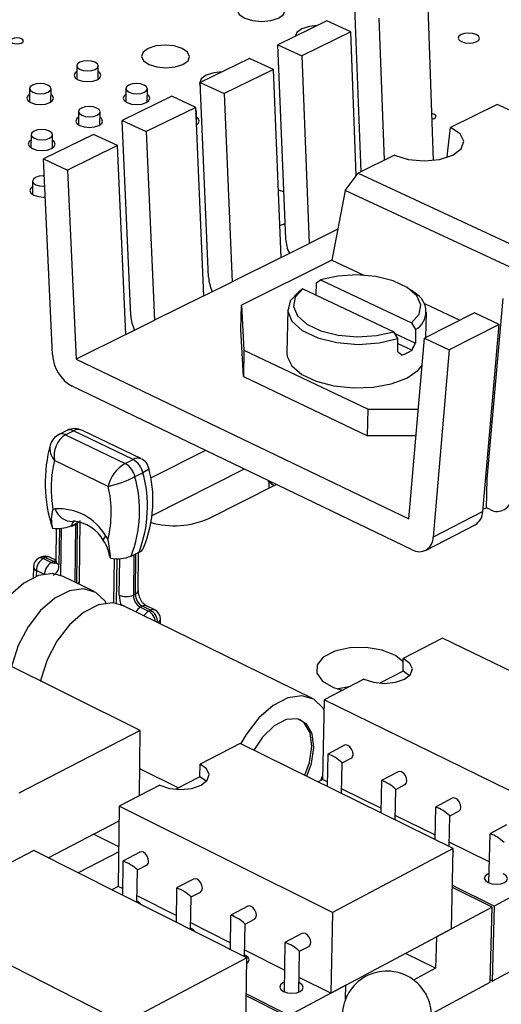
# Model space of a CAD drawing. Extents: x 67 to 205, y 67 to 144.
# Tile 11 of 14: x 143 to 157, y 97 to 127. Entities that reach past the tile are written whole.
import ezdxf

# ---------------------------------------------------------------- set-up
doc = ezdxf.new("R2010")
doc.units = 0
doc.layers.get('0').update_dxf_attribs({"linetype": 'CONTINUOUS'})

msp = doc.modelspace()

# ---------------------------------------------------------------- linework, layer by layer
at = {"color": 7, "linetype": 'CONTINUOUS'}
for p, q in [((155.157, 127.389), (155.336, 122.423)), ((153.176, 122.086), (152.988, 127.009)), ((152.147, 126.6), (150.684, 125.888)), ((152.865, 126.271), (152.147, 126.6)), ((153.705, 126.681), (153.865, 122.427)), ((152.865, 126.271), (151.402, 125.557)), ((153.029, 121.967), (152.865, 126.271)), ((150.684, 125.888), (151.402, 125.557)), ((150.919, 120.075), (150.684, 125.888)), ((149.837, 125.476), (148.364, 124.758)), ((150.555, 125.144), (149.837, 125.476)), ((151.402, 125.557), (151.625, 119.94)), ((144.672, 125.258), (144.667, 124.862)), ((145.307, 124.855), (145.312, 125.251)), ((150.555, 125.144), (149.081, 124.425)), ((150.782, 119.521), (150.555, 125.144)), ((148.364, 124.758), (149.081, 124.425)), ((148.611, 118.93), (148.364, 124.758)), ((143.256, 124.574), (143.252, 124.177)), ((143.894, 124.171), (143.898, 124.567)), ((146.138, 124.575), (146.133, 124.178)), ((146.775, 124.17), (146.78, 124.566)), ((149.081, 124.425), (149.317, 118.792)), ((147.51, 124.343), (146.025, 123.62)), ((148.228, 124.009), (147.51, 124.343)), ((144.723, 123.888), (144.718, 123.49)), ((145.362, 123.482), (145.366, 123.88)), ((148.228, 124.009), (146.743, 123.284)), ((148.468, 118.37), (148.228, 124.009)), ((148.249, 123.508), (148.255, 123.879)), ((157.247, 124.101), (155.854, 123.411)), ((163.371, 121.29), (157.247, 124.101)), ((146.286, 117.775), (146.025, 123.62)), ((146.025, 123.62), (146.743, 123.284)), ((146.743, 123.284), (146.991, 117.636)), ((143.302, 123.197), (143.298, 122.798)), ((145.165, 123.201), (143.669, 122.473)), ((143.942, 122.792), (143.946, 123.191)), ((145.883, 122.865), (145.165, 123.201)), ((145.883, 122.865), (144.387, 122.135)), ((146.136, 117.211), (145.883, 122.865)), ((143.944, 116.613), (143.669, 122.473)), ((143.669, 122.473), (144.387, 122.135)), ((154.174, 122.58), (153.084, 122.04)), ((144.387, 122.135), (144.649, 116.471)), ((143.347, 121.808), (143.343, 121.407)), ((152.7, 121.525), (153.084, 122.04)), ((153.084, 122.04), (159.229, 119.183)), ((150.862, 121.479), (150.701, 121.536)), ((152.7, 121.525), (152.303, 119.434)), ((158.489, 118.826), (152.7, 121.525)), ((150.744, 120.479), (150.9, 120.535)), ((152.48, 120.365), (151.625, 119.94)), ((150.782, 119.521), (151.625, 119.94)), ((150.782, 119.521), (149.317, 118.792)), ((152.303, 119.434), (149.597, 118.085)), ((152.303, 119.434), (153.257, 118.987)), ((151.837, 118.757), (151.963, 118.844)), ((151.963, 118.844), (154.687, 117.561)), ((148.468, 118.37), (149.317, 118.792)), ((151.433, 118.579), (151.308, 118.492)), ((151.433, 118.579), (154.158, 117.294)), ((151.83, 118.392), (151.837, 118.757)), ((154.794, 118.446), (154.658, 118.549)), ((148.468, 118.37), (146.991, 117.636)), ((156.949, 112.894), (157.424, 118.289)), ((149.581, 117.359), (149.597, 118.085)), ((149.597, 118.085), (149.668, 116.744)), ((150.98, 117.963), (150.956, 116.66)), ((155.068, 118.136), (156.131, 117.637)), ((146.136, 117.211), (146.991, 117.636)), ((156.565, 117.855), (155.07, 117.101)), ((155.112, 117.122), (155.129, 117.88)), ((157.308, 117.507), (156.565, 117.855)), ((149.655, 115.95), (149.581, 117.359)), ((154.687, 117.561), (154.808, 117.357)), ((154.808, 117.357), (154.799, 116.956)), ((157.308, 117.507), (155.814, 116.751)), ((156.816, 111.911), (157.308, 117.507)), ((146.136, 117.211), (144.649, 116.471)), ((154.279, 117.091), (154.158, 117.294)), ((154.188, 117.244), (154.799, 116.956)), ((154.27, 116.689), (154.279, 117.091)), ((154.608, 111.692), (155.07, 117.101)), ((155.07, 117.101), (155.814, 116.751)), ((157.273, 117.101), (157.318, 117.08)), ((154.276, 116.945), (154.7, 116.745)), ((155.814, 116.751), (155.33, 111.146)), ((144.649, 116.471), (154.608, 111.692)), ((149.668, 116.744), (149.655, 115.95)), ((149.668, 116.744), (153.383, 114.977)), ((146.57, 105.357), (125.136, 115.98)), ((149.655, 115.95), (153.366, 114.18)), ((154.703, 110.764), (144.528, 115.66)), ((157.129, 115.471), (157.178, 115.496)), ((153.366, 114.18), (153.383, 114.977)), ((153.383, 114.977), (154.889, 114.977)), ((157.05, 114.575), (157.099, 114.6)), ((144.374, 114.34), (144.138, 114.221)), ((144.333, 114.211), (144.569, 114.33)), ((144.333, 114.211), (146.119, 113.347)), ((146.356, 113.466), (144.569, 114.33)), ((146.589, 113.494), (144.842, 114.338)), ((154.821, 114.18), (153.366, 114.18)), ((148.522, 113.738), (146.874, 112.907)), ((145.608, 112.662), (144.003, 113.44)), ((146.119, 113.347), (146.356, 113.466)), ((146.408, 112.954), (146.644, 113.073)), ((149.681, 113.18), (146.915, 111.779)), ((148.621, 111.701), (150.632, 112.723)), ((150.382, 112.843), (150.563, 112.688)), ((150.418, 112.809), (150.414, 112.612)), ((156.949, 112.894), (156.9, 112.869)), ((156.928, 112.023), (156.949, 112.894)), ((156.816, 111.911), (155.33, 111.146)), ((156.928, 112.023), (156.821, 111.968)), ((157.042, 111.968), (156.928, 112.023)), ((144.507, 111.486), (144.478, 111.473)), ((144.507, 111.486), (144.743, 111.606)), ((144.69, 111.543), (144.631, 111.514)), ((144.752, 109.841), (144.774, 111.644)), ((155.104, 110.746), (156.589, 111.512)), ((144.056, 111.406), (144.045, 110.436)), ((146.295, 110.577), (146.531, 110.697)), ((146.504, 109.537), (146.52, 110.691)), ((143.591, 110.54), (143.532, 110.511)), ((143.728, 110.533), (143.669, 110.503)), ((143.669, 110.503), (143.913, 110.384)), ((143.971, 110.414), (143.728, 110.533)), ((144.045, 110.449), (143.855, 110.542)), ((143.913, 110.384), (143.971, 110.414)), ((145.783, 110.501), (145.766, 109.173)), ((143.37, 110.249), (143.366, 109.928)), ((145.187, 109.516), (144.265, 109.968)), ((146.362, 109.406), (146.421, 109.436)), ((151.717, 106.315), (146.05, 109.093)), ((147.006, 108.962), (146.76, 109.082)), ((146.633, 109.073), (146.574, 109.043)), ((146.574, 109.043), (146.819, 108.922)), ((146.878, 108.952), (146.633, 109.073)), ((146.819, 108.922), (146.878, 108.952)), ((147.17, 108.544), (147.173, 108.69)), ((155.616, 108.117), (154.438, 107.505)), ((161.985, 105.032), (155.616, 108.117)), ((154.43, 107.132), (154.438, 107.505)), ((154.43, 107.132), (153.732, 106.769)), ((154.618, 107.001), (154.43, 107.132)), ((153.256, 106.89), (152.069, 106.273)), ((152.069, 106.273), (152.022, 103.885)), ((158.44, 103.151), (152.069, 106.273)), ((146.57, 105.357), (142.939, 103.48)), ((146.543, 103.4), (146.57, 105.357)), ((149.561, 104.969), (148.36, 104.345)), ((155.934, 101.822), (149.561, 104.969)), ((152.677, 104.91), (152.178, 104.649)), ((152.176, 104.647), (152.157, 103.687)), ((152.587, 103.475), (152.605, 104.384)), ((152.605, 104.383), (152.878, 104.526)), ((147.706, 103.632), (146.554, 104.205)), ((148.354, 103.969), (148.36, 104.345)), ((154.284, 104.119), (153.786, 103.857)), ((148.354, 103.969), (147.632, 103.594)), ((148.539, 103.837), (148.354, 103.969)), ((152.022, 103.885), (151.893, 103.817)), ((152.16, 103.817), (152.022, 103.885)), ((153.784, 103.855), (153.763, 102.894)), ((147.153, 103.718), (145.942, 103.088)), ((153.766, 103.024), (152.589, 103.605)), ((154.193, 102.681), (154.213, 103.592)), ((154.213, 103.591), (154.486, 103.734)), ((155.899, 103.324), (155.401, 103.061)), ((145.942, 103.088), (145.91, 100.684)), ((152.317, 99.903), (145.942, 103.088)), ((155.4, 103.059), (155.377, 102.097)), ((155.83, 102.795), (156.103, 102.939)), ((143.81, 101.544), (145.937, 102.651)), ((155.38, 102.227), (154.196, 102.811)), ((155.808, 101.884), (155.83, 102.796)), ((157.523, 102.526), (157.025, 102.262)), ((145.926, 101.871), (145.169, 102.251)), ((157.003, 101.426), (155.811, 102.014)), ((157.024, 102.259), (156.987, 100.794)), ((143.384, 101.758), (142.158, 101.121)), ((149.76, 98.547), (143.384, 101.758)), ((145.924, 101.719), (144.715, 101.088)), ((146.557, 101.711), (146.048, 101.446)), ((155.934, 101.822), (152.317, 99.903)), ((155.876, 99.412), (155.934, 101.822)), ((146.047, 101.444), (146.034, 100.424)), ((146.468, 100.205), (146.482, 101.179)), ((146.482, 101.178), (146.76, 101.324)), ((148.165, 100.905), (147.657, 100.638)), ((158.82, 100.985), (157.158, 100.097)), ((145.91, 100.684), (145.717, 100.583)), ((146.036, 100.621), (145.91, 100.684)), ((147.656, 100.636), (147.64, 99.614)), ((157.099, 100.065), (155.906, 100.656)), ((157.158, 100.097), (155.907, 100.717)), ((147.643, 99.812), (146.471, 100.402)), ((148.076, 99.395), (148.091, 100.371)), ((148.091, 100.37), (148.37, 100.517)), ((157.102, 97.851), (161.563, 100.252)), ((149.782, 100.094), (149.274, 99.826)), ((157.099, 100.065), (155.427, 99.172)), ((157.042, 97.82), (157.099, 100.065)), ((157.158, 100.097), (157.102, 97.851)), ((146.07, 96.589), (139.692, 99.839)), ((149.272, 99.824), (149.255, 98.801)), ((149.708, 99.558), (149.987, 99.705)), ((152.317, 99.903), (152.268, 97.484)), ((149.259, 98.999), (148.079, 99.593)), ((149.691, 98.581), (149.708, 99.559)), ((152.268, 97.484), (155.876, 99.412)), ((151.406, 99.28), (150.898, 99.01)), ((155.427, 99.172), (155.405, 98.233)), ((150.882, 98.182), (149.695, 98.779)), ((150.897, 99.008), (150.87, 97.529)), ((151.334, 98.742), (151.613, 98.89)), ((149.76, 98.547), (146.07, 96.589)), ((149.718, 96.121), (149.76, 98.547)), ((151.31, 97.519), (151.334, 98.743)), ((155.405, 98.233), (154.509, 98.681)), ((155.405, 98.233), (154.747, 97.881)), ((152.268, 97.484), (151.319, 97.962)), ((157.102, 97.851), (157.044, 97.88)), ((152.722, 97.726), (151.026, 96.82)), ((152.713, 97.313), (152.722, 97.726)), ((155.279, 96.871), (157.042, 97.82)), ((150.965, 96.787), (149.74, 97.407)), ((151.026, 96.82), (149.741, 97.469))]:
    msp.add_line(p, q, dxfattribs=at)
at = {"color": 8, "linetype": 'CONTINUOUS'}
for p, q in [((144.631, 111.514), (144.611, 109.799)), ((144.669, 109.77), (144.69, 111.543)), ((144.148, 111.403), (144.136, 110.328)), ((144.194, 109.999), (144.21, 111.411)), ((146.379, 110.619), (146.362, 109.406)), ((146.421, 109.436), (146.438, 110.649)), ((145.863, 110.499), (145.845, 109.161)), ((145.941, 109.406), (145.955, 110.497)), ((143.46, 110.142), (143.458, 109.966)), ((143.683, 110.032), (143.46, 110.142)), ((147.09, 108.589), (147.085, 108.586)), ((147.09, 108.584), (147.09, 108.589))]:
    msp.add_line(p, q, dxfattribs=at)
at = {"color": 7, "linetype": 'CONTINUOUS'}
for points in [[(150.706, 126.682), (150.855, 126.792), (150.901, 126.921), (150.839, 127.05), (150.678, 127.16), (150.442, 127.233), (150.167, 127.258), (149.895, 127.233), (149.667, 127.16), (149.518, 127.05), (149.47, 126.921), (149.532, 126.792), (149.693, 126.682), (149.929, 126.609), (150.205, 126.583), (150.478, 126.609), (150.706, 126.682)], [(151.863, 126.462), (151.628, 126.437), (151.4, 126.363), (151.251, 126.253), (151.204, 126.136)], [(156.634, 125.979), (156.699, 126.028), (156.719, 126.086), (156.69, 126.144), (156.617, 126.193), (156.511, 126.225), (156.388, 126.237), (156.267, 126.225), (156.166, 126.193), (156.101, 126.144), (156.081, 126.086), (156.11, 126.028), (156.183, 125.979), (156.289, 125.947), (156.412, 125.935), (156.533, 125.947), (156.634, 125.979)], [(156.634, 125.979), (156.699, 126.028), (156.719, 126.086), (156.69, 126.144), (156.617, 126.193), (156.511, 126.225), (156.388, 126.237), (156.267, 126.225), (156.166, 126.193), (156.101, 126.144), (156.081, 126.086), (156.11, 126.028), (156.183, 125.979), (156.289, 125.947), (156.412, 125.935), (156.533, 125.947), (156.634, 125.979)], [(143.018, 125.938), (143.059, 125.968), (143.073, 126.003), (143.057, 126.038), (143.014, 126.068), (142.951, 126.088), (142.876, 126.095), (142.802, 126.088), (142.74, 126.068), (142.699, 126.038), (142.685, 126.003), (142.701, 125.968), (142.744, 125.938), (142.808, 125.919), (142.882, 125.912), (142.956, 125.919), (143.018, 125.938)], [(147.847, 125.295), (147.998, 125.405), (148.046, 125.536), (147.985, 125.666), (147.824, 125.776), (147.587, 125.85), (147.311, 125.876), (147.038, 125.85), (146.808, 125.776), (146.657, 125.666), (146.608, 125.536), (146.669, 125.405), (146.83, 125.295), (147.067, 125.221), (147.343, 125.195), (147.617, 125.221), (147.847, 125.295)], [(145.222, 125.147), (145.29, 125.196), (145.312, 125.254), (145.285, 125.312), (145.214, 125.362), (145.109, 125.395), (144.986, 125.406), (144.864, 125.395), (144.761, 125.362), (144.694, 125.312), (144.672, 125.254), (144.698, 125.196), (144.769, 125.147), (144.875, 125.114), (144.998, 125.102), (145.12, 125.114), (145.222, 125.147)], [(144.67, 125.09), (144.616, 125.045), (144.588, 124.972), (144.621, 124.9), (144.711, 124.838), (144.842, 124.797), (144.996, 124.782), (145.148, 124.797), (145.277, 124.838)], [(145.277, 124.838), (145.361, 124.9), (145.388, 124.972), (145.355, 125.045), (145.31, 125.083)], [(149.008, 125.072), (148.772, 125.047), (148.542, 124.972), (148.391, 124.861), (148.343, 124.73), (148.368, 124.648)], [(143.808, 124.463), (143.876, 124.512), (143.898, 124.571), (143.872, 124.629), (143.801, 124.679), (143.695, 124.712), (143.572, 124.723), (143.45, 124.712), (143.347, 124.679), (143.279, 124.629), (143.256, 124.571), (143.283, 124.512), (143.354, 124.463), (143.459, 124.43), (143.583, 124.418), (143.705, 124.43), (143.808, 124.463)], [(146.691, 124.463), (146.758, 124.512), (146.78, 124.571), (146.753, 124.629), (146.681, 124.679), (146.576, 124.712), (146.452, 124.723), (146.33, 124.712), (146.228, 124.679), (146.16, 124.629), (146.138, 124.571), (146.165, 124.512), (146.237, 124.463), (146.342, 124.43), (146.466, 124.418), (146.588, 124.43), (146.691, 124.463)], [(143.255, 124.406), (143.202, 124.361), (143.173, 124.288), (143.206, 124.215), (143.295, 124.153), (143.427, 124.112), (143.581, 124.097), (143.734, 124.112), (143.863, 124.153)], [(143.863, 124.153), (143.947, 124.215), (143.975, 124.288), (143.942, 124.361), (143.896, 124.399)], [(146.136, 124.407), (146.082, 124.361), (146.054, 124.288), (146.088, 124.215), (146.177, 124.153), (146.309, 124.112), (146.464, 124.097), (146.616, 124.112), (146.745, 124.153)], [(146.745, 124.153), (146.829, 124.215), (146.856, 124.288), (146.822, 124.361), (146.778, 124.399)], [(145.277, 123.776), (145.344, 123.825), (145.366, 123.884), (145.34, 123.943), (145.268, 123.992), (145.162, 124.026), (145.039, 124.037), (144.916, 124.026), (144.813, 123.992), (144.745, 123.943), (144.723, 123.884), (144.75, 123.825), (144.821, 123.776), (144.927, 123.742), (145.051, 123.731), (145.173, 123.742), (145.277, 123.776)], [(148.235, 123.828), (148.255, 123.884), (148.231, 123.939)], [(155.365, 123.679), (155.405, 123.709), (155.418, 123.745), (155.4, 123.78), (155.356, 123.811), (155.291, 123.831), (155.285, 123.832)], [(144.721, 123.72), (144.667, 123.675), (144.639, 123.601), (144.673, 123.528), (144.762, 123.466), (144.894, 123.424), (145.049, 123.409), (145.202, 123.424), (145.331, 123.466)], [(145.331, 123.466), (145.416, 123.528), (145.443, 123.601), (145.41, 123.675), (145.364, 123.712)], [(148.249, 123.481), (148.304, 123.528), (148.331, 123.601), (148.297, 123.675), (148.252, 123.711)], [(155.292, 123.657), (155.303, 123.659), (155.365, 123.679)], [(143.856, 123.085), (143.924, 123.135), (143.946, 123.194), (143.92, 123.253), (143.848, 123.303), (143.743, 123.336), (143.619, 123.348), (143.496, 123.336), (143.392, 123.303), (143.324, 123.253), (143.302, 123.194), (143.328, 123.135), (143.4, 123.085), (143.505, 123.052), (143.629, 123.04), (143.752, 123.052), (143.856, 123.085)], [(154.174, 122.58), (154.583, 122.452), (155.058, 122.407), (155.526, 122.452), (155.916, 122.58), (156.169, 122.771), (156.245, 122.996), (156.135, 123.221), (155.854, 123.411)], [(155.748, 122.521), (155.772, 122.716), (155.854, 123.411)], [(143.3, 123.03), (143.246, 122.985), (143.218, 122.911), (143.251, 122.837), (143.341, 122.775), (143.473, 122.733), (143.628, 122.718), (143.781, 122.733), (143.911, 122.775)], [(143.911, 122.775), (143.996, 122.837), (144.024, 122.911), (143.991, 122.985), (143.945, 123.023)], [(143.693, 121.96), (143.666, 121.96), (143.542, 121.948), (143.438, 121.915), (143.37, 121.864), (143.347, 121.805), (143.374, 121.745), (143.446, 121.695), (143.552, 121.661), (143.676, 121.649), (143.707, 121.65)], [(143.345, 121.64), (143.292, 121.595), (143.263, 121.521), (143.297, 121.446), (143.386, 121.383), (143.519, 121.341), (143.675, 121.326), (143.729, 121.328)], [(154.687, 117.561), (154.91, 117.817), (154.963, 118.095), (154.842, 118.371), (154.558, 118.619), (154.137, 118.816), (153.618, 118.945), (153.048, 118.995), (152.479, 118.96), (151.963, 118.844)], [(151.433, 118.579), (151.208, 118.325), (151.152, 118.047), (151.27, 117.771), (151.552, 117.521), (151.973, 117.322), (152.494, 117.191), (153.067, 117.142), (153.64, 117.177), (154.158, 117.294)], [(151.308, 118.492), (151.051, 118.215), (150.982, 117.909), (151.108, 117.605), (151.416, 117.33), (151.879, 117.11), (152.453, 116.968), (153.084, 116.915), (153.713, 116.957), (154.279, 117.091)], [(150.956, 116.66), (150.966, 116.551), (151.108, 116.269), (151.405, 116.016), (151.835, 115.811), (152.362, 115.673), (152.944, 115.611), (153.533, 115.632), (154.08, 115.733), (154.541, 115.906)], [(154.541, 115.906), (154.879, 116.138), (155, 116.279)], [(144.571, 111.619), (144.565, 111.618), (144.552, 111.615)], [(145.68, 110.513), (145.666, 110.537), (145.658, 110.592)], [(144.045, 110.436), (144.039, 110.382), (144.032, 110.363), (144.033, 110.364)], [(144.265, 109.968), (143.948, 110.051), (143.528, 109.991), (143.088, 109.768), (142.663, 109.399), (142.289, 108.914), (141.995, 108.353), (141.807, 107.761), (141.799, 107.721)], [(145.546, 109.181), (145.518, 109.222), (145.237, 109.49), (144.871, 109.599), (144.451, 109.539), (144.01, 109.315), (143.585, 108.945), (143.211, 108.459), (142.917, 107.897), (142.729, 107.304), (142.72, 107.265)], [(146.05, 109.093), (145.734, 109.175), (145.314, 109.115), (144.874, 108.89), (144.449, 108.52), (144.074, 108.033), (143.78, 107.47), (143.591, 106.877), (143.579, 106.822)], [(154.436, 107.412), (154.202, 107.603), (153.808, 107.763), (153.332, 107.842), (152.836, 107.83), (152.387, 107.73), (152.045, 107.553), (151.857, 107.324), (151.849, 107.073), (152.021, 106.835), (152.352, 106.642), (152.614, 106.557)], [(153.256, 106.89), (153.543, 106.796), (153.876, 106.763), (154.205, 106.796), (154.479, 106.89), (154.657, 107.032), (154.712, 107.198), (154.635, 107.364), (154.438, 107.505)], [(152.817, 106.662), (152.812, 106.661), (152.503, 106.603)], [(152.063, 105.993), (152.045, 106.022), (151.766, 106.289), (151.402, 106.396), (150.984, 106.333), (150.543, 106.104), (150.118, 105.729), (149.741, 105.237), (149.581, 104.96)], [(151.557, 103.984), (151.694, 104.364), (151.765, 104.842), (151.712, 105.254), (151.539, 105.552), (151.269, 105.699), (150.932, 105.678), (150.571, 105.49), (150.228, 105.158), (149.97, 104.768)], [(151.494, 104.014), (151.632, 104.395), (151.703, 104.872), (151.649, 105.285), (151.476, 105.583), (151.332, 105.687)], [(152.935, 104.64), (152.924, 104.717), (152.891, 104.795), (152.841, 104.86), (152.781, 104.904), (152.72, 104.92), (152.677, 104.91)], [(147.153, 103.718), (147.441, 103.621), (147.777, 103.588), (148.11, 103.621), (148.389, 103.718), (148.571, 103.862), (148.63, 104.032), (148.555, 104.201), (148.36, 104.345)], [(154.486, 103.734), (154.494, 103.739), (154.53, 103.783), (154.544, 103.849), (154.533, 103.926), (154.5, 104.004), (154.45, 104.07), (154.389, 104.114), (154.328, 104.129), (154.284, 104.119)], [(151.971, 103.858), (152.003, 103.934), (152.024, 103.983)], [(146.544, 103.499), (146.548, 103.528), (146.545, 103.548)], [(156.103, 102.939), (156.111, 102.944), (156.147, 102.988), (156.161, 103.053), (156.15, 103.131), (156.117, 103.209), (156.066, 103.275), (156.006, 103.319), (155.944, 103.335), (155.899, 103.324)], [(146.817, 101.438), (146.806, 101.516), (146.772, 101.594), (146.721, 101.661), (146.661, 101.706), (146.601, 101.721), (146.557, 101.711)], [(155.931, 101.691), (155.936, 101.729), (155.932, 101.751)], [(148.37, 100.517), (148.378, 100.521), (148.413, 100.565), (148.426, 100.631), (148.415, 100.709), (148.382, 100.788), (148.331, 100.854), (148.27, 100.899), (148.209, 100.915), (148.165, 100.905)], [(156.994, 101.071), (156.955, 101.054), (156.883, 100.996), (156.862, 100.927), (156.893, 100.859), (156.973, 100.8)], [(156.973, 100.8), (157.089, 100.762), (157.224, 100.748), (157.356, 100.762), (157.467, 100.8), (157.538, 100.859), (157.559, 100.927), (157.528, 100.996), (157.448, 101.054), (157.43, 101.062)], [(149.987, 99.705), (149.995, 99.71), (150.03, 99.754), (150.044, 99.82), (150.033, 99.898), (150, 99.977), (149.948, 100.043), (149.888, 100.088), (149.826, 100.105), (149.782, 100.094)], [(151.613, 98.89), (151.62, 98.894), (151.656, 98.938), (151.67, 99.004), (151.659, 99.083), (151.625, 99.162), (151.574, 99.229), (151.513, 99.274), (151.451, 99.29), (151.406, 99.28)], [(149.757, 98.376), (149.799, 98.416), (149.823, 98.485), (149.792, 98.555), (149.713, 98.614), (149.692, 98.623)], [(150.875, 97.813), (150.838, 97.796), (150.765, 97.737), (150.742, 97.667), (150.773, 97.597), (150.852, 97.538)], [(150.852, 97.538), (150.969, 97.498), (151.104, 97.484), (151.239, 97.498), (151.351, 97.538), (151.424, 97.597), (151.447, 97.667), (151.416, 97.737), (151.337, 97.796), (151.316, 97.806)]]:
    msp.add_lwpolyline(points, dxfattribs=at)
at = {"color": 8, "linetype": 'CONTINUOUS'}
for points in [[(146.82, 113.196), (146.825, 113.193), (146.791, 113.157), (146.697, 113.1), (146.644, 113.073)], [(145.47, 111.032), (145.465, 111.045), (145.471, 111.077), (145.496, 111.121), (145.537, 111.176)], [(143.971, 110.414), (144.012, 110.429), (144.045, 110.434)], [(143.971, 110.414), (144.013, 110.398), (144.041, 110.394)]]:
    msp.add_lwpolyline(points, dxfattribs=at)
at = {"color": 7, "linetype": 'CONTINUOUS'}
for centre, radius, start, end in [((152.077, 120.14), 1.16, 183.2037, 205.3475), ((149.779, 118.998), 1.17, 183.3321, 205.3574), ((154.488, 117.898), 0.628, 300.6492, 60.8193), ((147.465, 117.847), 1.181, 183.4617, 205.3674), ((150.33, 118.921), 4.882, 333.5288, 336.2614), ((145.109, 116.672), 1.167, 182.9101, 240.1355), ((147.415, 107.405), 11.541, 52.7608, 53.5576), ((153.693, 118.364), 1.906, 291.7073, 301.8754), ((144.605, 113.921), 0.473, 60.198, 118.8726), ((144.318, 113.798), 0.453, 113.0042, 167.296), ((144.732, 113.584), 0.743, 122.5402, 191.1669), ((148.128, 112.768), 4.404, 164.6707, 197.9523), ((147.36, 112.597), 3.461, 165.8995, 190.4551), ((146.63, 112.433), 1.047, 119.1746, 167.358), ((145.825, 112.829), 0.596, 12.1021, 60.3893), ((146.062, 112.948), 0.596, 12.0947, 60.4082), ((146.438, 113.134), 0.388, 9.3102, 67.151), ((143.208, 112.253), 3.74, 337.5967, 15.5705), ((144.877, 115.91), 3.329, 282.6889, 297.3798), ((142.759, 111.936), 3.788, 338.9647, 15.5817), ((142.998, 112.057), 3.786, 338.9445, 15.5723), ((142.269, 111.886), 3.429, 346.4336, 13.0849), ((157.251, 112.332), 0.42, 240.0336, 2.5402), ((144.829, 111.673), 0.922, 161.2411, 196.5591), ((144.115, 111.589), 0.412, 102.9771, 112.5888), ((144.125, 110.365), 1.628, 29.8438, 93.6358), ((156.346, 111.914), 0.47, 301.1059, 359.6188), ((144.091, 112.461), 1.061, 262.1213, 291.3631), ((144.444, 111.909), 0.437, 274.3404, 295.2929), ((144.472, 110.485), 1.138, 28.7462, 85.123), ((147.58, 114.098), 2.614, 254.4683, 293.4641), ((144.274, 110.249), 1.567, 32.0916, 36.2561), ((154.913, 111.125), 0.418, 239.7858, 2.8358), ((144.721, 110.47), 0.936, 6.4536, 36.8991), ((142.408, 110.352), 3.275, 2.818, 12.8612), ((143.725, 110.276), 0.296, 63.9128, 116.8351), ((145.884, 111.552), 1.058, 258.8769, 292.8547), ((146.465, 110.903), 0.217, 287.7319, 339.3854), ((143.666, 110.246), 0.296, 116.8322, 179.3955), ((143.895, 110.131), 0.436, 121.32, 178.6069), ((144.139, 110.012), 0.436, 121.3396, 178.5918), ((144.455, 109.844), 0.297, 339.2686, 359.3141), ((146.152, 109.882), 0.52, 246.1179, 293.8822), ((146.785, 109.409), 0.422, 180.3715, 240.028), ((146.843, 109.439), 0.422, 180.3679, 240.0327), ((147.043, 109.541), 0.539, 180.4289, 238.3106), ((146.667, 108.586), 0.422, 0.3539, 60.0492), ((146.875, 108.694), 0.298, 359.1709, 63.9145), ((151.871, 103.666), 1.027, 44.3872, 72.701), ((152.817, 104.628), 0.119, 300.8214, 5.9012), ((153.466, 102.872), 1.035, 43.8945, 72.0174), ((155.098, 102.082), 1.022, 44.304, 72.8415), ((156.724, 101.285), 1.02, 44.2626, 72.9123), ((145.665, 100.328), 1.179, 46.1917, 71.0998), ((146.699, 101.425), 0.118, 301.0004, 6.5739), ((147.262, 99.517), 1.188, 45.8129, 70.5687), ((146.392, 100.033), 0.227, 29.0783, 70.1666), ((148.881, 98.708), 1.185, 45.769, 70.6328), ((147.998, 99.221), 0.23, 29.204, 70.0679), ((150.508, 97.895), 1.181, 45.7248, 70.6977), ((153.949, 96.816), 1.332, 358.6349, 178.7529)]:
    msp.add_arc(centre, radius, start, end, dxfattribs=at)
at = {"color": 8, "linetype": 'CONTINUOUS'}
for centre, radius, start, end in [((144.225, 114.021), 0.219, 60.5388, 113.5346), ((144.462, 114.144), 0.215, 60.0463, 114.081), ((144.706, 114.096), 0.271, 60.479, 120.2647), ((144.346, 113.781), 0.483, 166.1173, 224.8296), ((146.491, 113.268), 0.24, 66.5254, 124.1285), ((144.526, 112.14), 0.525, 196.5602, 272.9301), ((144.718, 111.448), 0.215, 119.6336, 169.6066), ((143.593, 110.373), 0.15, 59.8018, 113.9931), ((143.652, 110.403), 0.15, 59.8078, 113.9946), ((143.801, 110.414), 0.14, 66.8528, 121.3248), ((143.988, 110.514), 0.151, 239.8524, 293.3344), ((143.798, 110.297), 0.339, 299.2846, 5.2309), ((144.171, 110.449), 0.126, 186.1567, 253.8689), ((143.5, 110.266), 0.131, 187.5598, 252.3989), ((144.639, 109.854), 0.114, 300.9642, 353.1425), ((146.765, 109.413), 0.824, 180.4923, 203.5721), ((146.378, 109.556), 0.127, 289.6553, 351.5998), ((146.705, 108.954), 0.139, 66.9299, 121.6389), ((146.759, 108.716), 0.376, 119.5122, 149.7099), ((147.005, 108.595), 0.376, 119.5316, 149.7137), ((146.606, 108.554), 0.426, 8.1522, 59.8619), ((146.951, 108.834), 0.139, 66.9367, 121.6653), ((147.047, 108.709), 0.127, 289.7816, 351.6525)]:
    msp.add_arc(centre, radius, start, end, dxfattribs=at)

doc.saveas('drawing.dxf')
